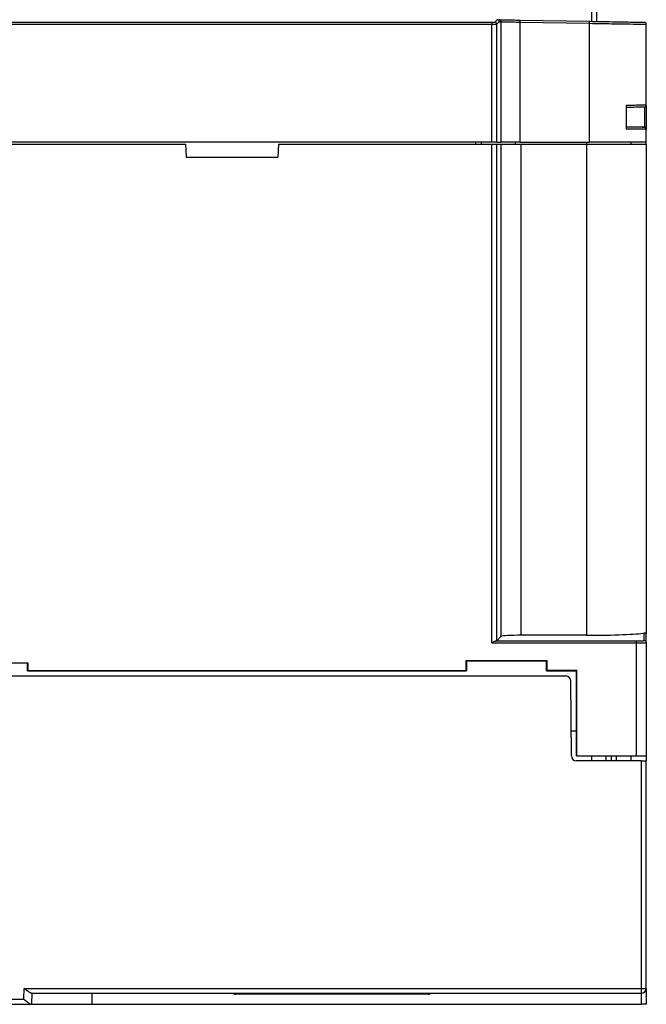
# Model space of a CAD drawing. Header units: inches. Extents: x -22 to 93, y 269 to 424.
# Tile 2 of 4: x 30 to 93, y 269 to 368. Entities that reach past the tile are written whole.
import ezdxf

# ---------------------------------------------------------------- set-up
doc = ezdxf.new("R2010")
doc.units = ezdxf.units.IN
doc.header["$MEASUREMENT"] = 0

# ---------------------------------------------------------------- blocks, each defined once
blk = doc.blocks.new('block 3')
at = {"color": 7, "lineweight": 25}
blk.add_open_spline([(92.859, 357.139), (92.859, 357.151), (92.858, 357.163), (92.856, 357.175), (92.854, 357.188), (92.85, 357.201), (92.846, 357.213), (92.841, 357.226), (92.835, 357.238), (92.827, 357.249), (92.82, 357.261), (92.811, 357.271), (92.802, 357.282)], degree=3, knots=[0, 0, 0, 0, 1, 1, 1, 2, 2, 2, 3, 3, 3, 4, 4, 4, 4], dxfattribs=at)
blk = doc.blocks.new('block 4')
at = {"color": 7, "lineweight": 25}
blk.add_lwpolyline([(92.749, 357.216), (92.767, 357.326)], dxfattribs=at)
blk = doc.blocks.new('block 5')
at = {"color": 7, "lineweight": 25}
blk.add_lwpolyline([(92.642, 357.328), (92.295, 357.334)], dxfattribs=at)
blk = doc.blocks.new('block 15')
at = {"color": 7, "lineweight": 25}
blk.add_lwpolyline([(24.038, 355.638), (46.745, 355.638)], dxfattribs=at)
blk = doc.blocks.new('block 16')
at = {"color": 7, "lineweight": 25}
blk.add_lwpolyline([(46.745, 355.638), (46.813, 354.338)], dxfattribs=at)
blk = doc.blocks.new('block 17')
at = {"color": 7, "lineweight": 25}
blk.add_lwpolyline([(46.813, 354.338), (55.97, 354.338)], dxfattribs=at)
blk = doc.blocks.new('block 18')
at = {"color": 7, "lineweight": 25}
blk.add_lwpolyline([(56.038, 355.638), (55.97, 354.338)], dxfattribs=at)
blk = doc.blocks.new('block 19')
at = {"color": 7, "lineweight": 25}
blk.add_lwpolyline([(56.038, 355.638), (77.417, 355.638)], dxfattribs=at)
blk = doc.blocks.new('block 20')
at = {"color": 7, "lineweight": 25}
blk.add_lwpolyline([(77.417, 305.648), (77.417, 355.638)], dxfattribs=at)
blk = doc.blocks.new('block 21')
at = {"color": 7, "lineweight": 25}
blk.add_lwpolyline([(77.417, 305.648), (91.892, 305.648)], dxfattribs=at)
blk = doc.blocks.new('block 22')
at = {"color": 7, "lineweight": 25}
blk.add_lwpolyline([(91.892, 305.648), (91.892, 294.338)], dxfattribs=at)
blk = doc.blocks.new('block 23')
at = {"color": 7, "lineweight": 25}
blk.add_lwpolyline([(85.947, 294.338), (91.892, 294.338)], dxfattribs=at)
blk = doc.blocks.new('block 24')
at = {"color": 7, "lineweight": 25}
blk.add_lwpolyline([(85.947, 294.338), (85.947, 302.893)], dxfattribs=at)
blk = doc.blocks.new('block 25')
at = {"color": 7, "lineweight": 25}
blk.add_lwpolyline([(85.947, 302.893), (82.947, 302.893)], dxfattribs=at)
blk = doc.blocks.new('block 26')
at = {"color": 7, "lineweight": 25}
blk.add_lwpolyline([(82.947, 302.893), (82.947, 303.894)], dxfattribs=at)
blk = doc.blocks.new('block 27')
at = {"color": 7, "lineweight": 25}
blk.add_lwpolyline([(74.836, 303.894), (82.947, 303.894)], dxfattribs=at)
blk = doc.blocks.new('block 28')
at = {"color": 7, "lineweight": 25}
blk.add_lwpolyline([(74.836, 302.893), (74.836, 303.894)], dxfattribs=at)
blk = doc.blocks.new('block 29')
at = {"color": 7, "lineweight": 25}
blk.add_lwpolyline([(30.947, 302.893), (74.836, 302.893)], dxfattribs=at)
blk = doc.blocks.new('block 30')
at = {"color": 7, "lineweight": 25}
blk.add_lwpolyline([(30.947, 303.642), (30.947, 302.893)], dxfattribs=at)
blk = doc.blocks.new('block 31')
at = {"color": 7, "lineweight": 25}
blk.add_lwpolyline([(22.836, 303.642), (30.947, 303.642)], dxfattribs=at)
blk = doc.blocks.new('block 43')
at = {"color": 7, "lineweight": 25}
blk.add_lwpolyline([(-6.634, 367.648), (77.417, 367.648)], dxfattribs=at)
blk = doc.blocks.new('block 44')
at = {"color": 7, "lineweight": 25}
blk.add_lwpolyline([(77.417, 355.838), (77.417, 367.648)], dxfattribs=at)
blk = doc.blocks.new('block 45')
at = {"color": 7, "lineweight": 25}
blk.add_lwpolyline([(77.417, 355.838), (-6.634, 355.838)], dxfattribs=at)
blk = doc.blocks.new('block 47')
at = {"color": 7, "lineweight": 25}
blk.add_lwpolyline([(-6.634, 367.848), (77.417, 367.848)], dxfattribs=at)
blk = doc.blocks.new('block 48')
at = {"color": 7, "lineweight": 25}
blk.add_lwpolyline([(77.417, 367.848), (77.417, 367.648)], dxfattribs=at)
blk = doc.blocks.new('block 53')
at = {"color": 7, "lineweight": 25}
blk.add_open_spline([(77.417, 367.648), (77.543, 367.646), (77.669, 367.647), (77.761, 367.65), (77.853, 367.653), (77.91, 367.658), (77.916, 367.663)], degree=3, knots=[0, 0, 0, 0, 1, 1, 1, 2, 2, 2, 2], dxfattribs=at)
blk = doc.blocks.new('block 54')
at = {"color": 7, "lineweight": 25}
blk.add_lwpolyline([(77.916, 355.838), (77.916, 367.663)], dxfattribs=at)
blk = doc.blocks.new('block 55')
at = {"color": 7, "lineweight": 25}
blk.add_lwpolyline([(77.916, 355.838), (77.417, 355.838)], dxfattribs=at)
blk = doc.blocks.new('block 56')
at = {"color": 7, "lineweight": 25}
blk.add_open_spline([(92.087, 305.647), (92.312, 305.648), (92.519, 305.653), (92.665, 305.661), (92.81, 305.669), (92.891, 305.679), (92.891, 305.69)], degree=3, knots=[0, 0, 0, 0, 1, 1, 1, 2, 2, 2, 2], dxfattribs=at)
blk = doc.blocks.new('block 57')
at = {"color": 7, "lineweight": 25}
blk.add_lwpolyline([(92.891, 305.69), (92.891, 294.338)], dxfattribs=at)
blk = doc.blocks.new('block 58')
at = {"color": 7, "lineweight": 25}
blk.add_lwpolyline([(91.892, 294.338), (92.891, 294.338)], dxfattribs=at)
blk = doc.blocks.new('block 59')
at = {"color": 7, "lineweight": 25}
blk.add_lwpolyline([(77.809, 305.848), (91.892, 305.848)], dxfattribs=at)
blk = doc.blocks.new('block 60')
at = {"color": 7, "lineweight": 25}
blk.add_lwpolyline([(91.892, 305.848), (91.892, 305.648)], dxfattribs=at)
blk = doc.blocks.new('block 61')
at = {"color": 7, "lineweight": 25}
blk.add_open_spline([(77.417, 305.648), (77.438, 305.661), (77.458, 305.674), (77.479, 305.687), (77.493, 305.696), (77.508, 305.705), (77.522, 305.714), (77.54, 305.725), (77.559, 305.736), (77.577, 305.747), (77.593, 305.756), (77.609, 305.766), (77.625, 305.774), (77.65, 305.789), (77.675, 305.802), (77.7, 305.813), (77.721, 305.823), (77.742, 305.832), (77.761, 305.838), (77.778, 305.842), (77.793, 305.845), (77.809, 305.848)], degree=3, knots=[0, 0, 0, 0, 1, 1, 1, 2, 2, 2, 3, 3, 3, 4, 4, 4, 5, 5, 5, 6, 6, 6, 7, 7, 7, 7], dxfattribs=at)
blk = doc.blocks.new('block 64')
at = {"color": 7, "lineweight": 25}
blk.add_open_spline([(77.417, 367.848), (77.475, 367.848), (77.532, 367.848), (77.59, 367.85), (77.619, 367.851), (77.648, 367.853), (77.672, 367.855), (77.696, 367.857), (77.714, 367.86), (77.717, 367.862)], degree=3, knots=[0, 0, 0, 0, 1, 1, 1, 2, 2, 2, 3, 3, 3, 3], dxfattribs=at)
blk = doc.blocks.new('block 65')
at = {"color": 7, "lineweight": 25}
blk.add_open_spline([(77.916, 367.663), (77.916, 367.773), (77.827, 367.862), (77.717, 367.862)], degree=3, dxfattribs=at)
blk = doc.blocks.new('block 68')
at = {"color": 7, "lineweight": 25}
blk.add_open_spline([(91.892, 305.848), (91.993, 305.848), (92.087, 305.849), (92.177, 305.85), (92.266, 305.852), (92.351, 305.855), (92.43, 305.859), (92.508, 305.862), (92.578, 305.867), (92.624, 305.873), (92.67, 305.878), (92.691, 305.884), (92.691, 305.89)], degree=3, knots=[0, 0, 0, 0, 1, 1, 1, 2, 2, 2, 3, 3, 3, 4, 4, 4, 4], dxfattribs=at)
blk = doc.blocks.new('block 69')
at = {"color": 7, "lineweight": 25}
blk.add_open_spline([(92.891, 305.69), (92.891, 305.8), (92.802, 305.89), (92.691, 305.89)], degree=3, dxfattribs=at)
blk = doc.blocks.new('block 70')
at = {"color": 7, "lineweight": 25}
blk.add_open_spline([(77.809, 305.848), (77.873, 305.852), (77.911, 305.857), (77.916, 305.862)], degree=3, dxfattribs=at)
blk = doc.blocks.new('block 71')
at = {"color": 7, "lineweight": 25}
blk.add_lwpolyline([(77.417, 355.638), (77.916, 355.638)], dxfattribs=at)
blk = doc.blocks.new('block 72')
at = {"color": 7, "lineweight": 25}
blk.add_lwpolyline([(77.916, 305.862), (77.916, 355.638)], dxfattribs=at)
blk = doc.blocks.new('block 73')
at = {"color": 7, "lineweight": 25}
blk.add_lwpolyline([(30.57, 271.038), (92.392, 271.038)], dxfattribs=at)
blk = doc.blocks.new('block 74')
at = {"color": 7, "lineweight": 25}
blk.add_lwpolyline([(30.551, 269.938), (30.57, 271.038)], dxfattribs=at)
blk = doc.blocks.new('block 75')
at = {"color": 7, "lineweight": 25}
blk.add_lwpolyline([(13.392, 269.938), (30.551, 269.938)], dxfattribs=at)
blk = doc.blocks.new('block 81')
at = {"color": 7, "lineweight": 25}
blk.add_lwpolyline([(20.961, 302.338), (84.822, 302.338)], dxfattribs=at)
blk = doc.blocks.new('block 82')
at = {"color": 7, "lineweight": 25}
blk.add_open_spline([(85.322, 301.842), (85.319, 302.116), (85.096, 302.338), (84.822, 302.338)], degree=3, dxfattribs=at)
blk = doc.blocks.new('block 83')
at = {"color": 7, "lineweight": 25}
blk.add_lwpolyline([(85.387, 294.333), (85.322, 301.842)], dxfattribs=at)
blk = doc.blocks.new('block 84')
at = {"color": 7, "lineweight": 25}
blk.add_open_spline([(85.387, 294.333), (85.39, 294.059), (85.613, 293.838), (85.887, 293.838)], degree=3, dxfattribs=at)
blk = doc.blocks.new('block 85')
at = {"color": 7, "lineweight": 25}
blk.add_lwpolyline([(92.392, 293.838), (85.887, 293.838)], dxfattribs=at)
blk = doc.blocks.new('block 86')
at = {"color": 7, "lineweight": 25}
blk.add_lwpolyline([(92.392, 293.838), (92.392, 271.038)], dxfattribs=at)
blk = doc.blocks.new('block 87')
at = {"color": 7, "lineweight": 25}
blk.add_open_spline([(30.551, 269.938), (30.58, 269.914), (30.609, 269.891), (30.638, 269.868), (30.662, 269.85), (30.685, 269.831), (30.708, 269.812), (30.726, 269.798), (30.744, 269.784), (30.762, 269.77), (30.831, 269.715), (30.899, 269.662), (30.964, 269.615), (30.999, 269.589), (31.033, 269.565), (31.065, 269.544), (31.093, 269.524), (31.121, 269.507), (31.147, 269.491), (31.176, 269.474), (31.203, 269.46), (31.227, 269.451), (31.248, 269.443), (31.266, 269.44), (31.284, 269.438)], degree=3, knots=[0, 0, 0, 0, 1, 1, 1, 2, 2, 2, 3, 3, 3, 4, 4, 4, 5, 5, 5, 6, 6, 6, 7, 7, 7, 8, 8, 8, 8], dxfattribs=at)
blk = doc.blocks.new('block 88')
at = {"color": 7, "lineweight": 25}
blk.add_lwpolyline([(13.392, 269.438), (31.284, 269.438)], dxfattribs=at)
blk = doc.blocks.new('block 90')
at = {"color": 7, "lineweight": 25}
blk.add_lwpolyline([(92.392, 271.038), (92.392, 270.538)], dxfattribs=at)
blk = doc.blocks.new('block 91')
at = {"color": 7, "lineweight": 25}
blk.add_lwpolyline([(31.304, 270.538), (92.392, 270.538)], dxfattribs=at)
blk = doc.blocks.new('block 92')
at = {"color": 7, "lineweight": 25}
blk.add_open_spline([(31.304, 270.538), (31.295, 270.538), (31.287, 270.539), (31.278, 270.541), (31.268, 270.543), (31.257, 270.547), (31.246, 270.551), (31.234, 270.556), (31.222, 270.561), (31.209, 270.568), (31.195, 270.575), (31.181, 270.583), (31.166, 270.591), (31.14, 270.607), (31.113, 270.624), (31.084, 270.644), (31.052, 270.665), (31.018, 270.689), (30.984, 270.715), (30.919, 270.762), (30.85, 270.815), (30.781, 270.87), (30.752, 270.893), (30.723, 270.915), (30.694, 270.939), (30.653, 270.971), (30.612, 271.005), (30.57, 271.038)], degree=3, knots=[0, 0, 0, 0, 1, 1, 1, 2, 2, 2, 3, 3, 3, 4, 4, 4, 5, 5, 5, 6, 6, 6, 7, 7, 7, 8, 8, 8, 9, 9, 9, 9], dxfattribs=at)
blk = doc.blocks.new('block 93')
at = {"color": 7, "lineweight": 25}
blk.add_lwpolyline([(31.343, 269.438), (31.362, 270.538)], dxfattribs=at)
blk = doc.blocks.new('block 94')
at = {"color": 7, "lineweight": 25}
blk.add_open_spline([(31.284, 269.438), (31.322, 269.438), (31.343, 269.438), (31.343, 269.438)], degree=3, dxfattribs=at)
blk = doc.blocks.new('block 98')
at = {"color": 7, "lineweight": 25}
blk.add_lwpolyline([(82.892, 302.838), (85.892, 302.838)], dxfattribs=at)
blk = doc.blocks.new('block 99')
at = {"color": 7, "lineweight": 25}
blk.add_lwpolyline([(82.892, 302.838), (82.947, 302.893)], dxfattribs=at)
blk = doc.blocks.new('block 100')
at = {"color": 7, "lineweight": 25}
blk.add_lwpolyline([(85.892, 302.838), (85.947, 302.893)], dxfattribs=at)
blk = doc.blocks.new('block 101')
at = {"color": 7, "lineweight": 25}
blk.add_lwpolyline([(82.892, 302.838), (82.892, 303.838)], dxfattribs=at)
blk = doc.blocks.new('block 102')
at = {"color": 7, "lineweight": 25}
blk.add_lwpolyline([(82.892, 303.838), (82.947, 303.894)], dxfattribs=at)
blk = doc.blocks.new('block 109')
at = {"color": 7, "lineweight": 25}
blk.add_lwpolyline([(85.892, 296.838), (85.892, 302.838)], dxfattribs=at)
blk = doc.blocks.new('block 110')
at = {"color": 7, "lineweight": 25}
blk.add_lwpolyline([(85.894, 294.338), (85.947, 294.338)], dxfattribs=at)
blk = doc.blocks.new('block 111')
at = {"color": 7, "lineweight": 25}
blk.add_lwpolyline([(85.894, 294.338), (85.894, 296.838)], dxfattribs=at)
blk = doc.blocks.new('block 112')
at = {"color": 7, "lineweight": 25}
blk.add_lwpolyline([(74.892, 303.838), (74.892, 302.838)], dxfattribs=at)
blk = doc.blocks.new('block 113')
at = {"color": 7, "lineweight": 25}
blk.add_lwpolyline([(74.892, 302.838), (74.836, 302.893)], dxfattribs=at)
blk = doc.blocks.new('block 114')
at = {"color": 7, "lineweight": 25}
blk.add_lwpolyline([(74.892, 303.838), (74.836, 303.894)], dxfattribs=at)
blk = doc.blocks.new('block 115')
at = {"color": 7, "lineweight": 25}
blk.add_lwpolyline([(30.891, 302.838), (30.947, 302.893)], dxfattribs=at)
blk = doc.blocks.new('block 116')
at = {"color": 7, "lineweight": 25}
blk.add_lwpolyline([(30.891, 302.838), (30.891, 303.642)], dxfattribs=at)
blk = doc.blocks.new('block 117')
at = {"color": 7, "lineweight": 25}
blk.add_lwpolyline([(30.891, 302.838), (74.892, 302.838)], dxfattribs=at)
blk = doc.blocks.new('block 118')
at = {"color": 7, "lineweight": 25}
blk.add_lwpolyline([(82.892, 303.838), (74.892, 303.838)], dxfattribs=at)
blk = doc.blocks.new('block 125')
at = {"color": 7, "lineweight": 25}
blk.add_lwpolyline([(92.392, 271.038), (92.891, 271.038)], dxfattribs=at)
blk = doc.blocks.new('block 126')
at = {"color": 7, "lineweight": 25}
blk.add_lwpolyline([(92.891, 271.038), (92.891, 293.838)], dxfattribs=at)
blk = doc.blocks.new('block 127')
at = {"color": 7, "lineweight": 25}
blk.add_lwpolyline([(92.392, 293.838), (92.891, 293.838)], dxfattribs=at)
blk = doc.blocks.new('block 130')
at = {"color": 7, "lineweight": 25}
blk.add_open_spline([(92.392, 270.538), (92.668, 270.538), (92.891, 270.761), (92.891, 271.038)], degree=3, dxfattribs=at)
blk = doc.blocks.new('block 132')
at = {"color": 7, "lineweight": 25}
blk.add_lwpolyline([(92.691, 305.89), (92.691, 306.648)], dxfattribs=at)
blk = doc.blocks.new('block 133')
at = {"color": 7, "lineweight": 25}
blk.add_lwpolyline([(78.369, 306.315), (77.916, 305.862)], dxfattribs=at)
blk = doc.blocks.new('block 134')
at = {"color": 7, "lineweight": 25}
blk.add_open_spline([(80.366, 306.414), (79.302, 306.414), (78.424, 306.37), (78.369, 306.315)], degree=3, dxfattribs=at)
blk = doc.blocks.new('block 135')
at = {"color": 7, "lineweight": 25}
blk.add_lwpolyline([(86.892, 306.414), (80.366, 306.414)], dxfattribs=at)
blk = doc.blocks.new('block 136')
at = {"color": 7, "lineweight": 25}
blk.add_open_spline([(86.892, 306.414), (89.614, 306.414), (91.995, 306.51), (92.691, 306.648)], degree=3, dxfattribs=at)
blk = doc.blocks.new('block 137')
at = {"color": 7, "lineweight": 25}
blk.add_lwpolyline([(77.717, 367.862), (77.954, 368.098)], dxfattribs=at)
blk = doc.blocks.new('block 141')
at = {"color": 7, "lineweight": 25}
blk.add_lwpolyline([(77.892, 368.099), (77.954, 368.098)], dxfattribs=at)
blk = doc.blocks.new('block 147')
at = {"color": 7, "lineweight": 25}
blk.add_lwpolyline([(77.916, 367.663), (78.152, 367.898)], dxfattribs=at)
blk = doc.blocks.new('block 148')
at = {"color": 7, "lineweight": 25}
blk.add_lwpolyline([(78.152, 367.898), (78.348, 367.895)], dxfattribs=at)
blk = doc.blocks.new('block 149')
at = {"color": 7, "lineweight": 25}
blk.add_lwpolyline([(78.348, 355.838), (78.348, 367.895)], dxfattribs=at)
blk = doc.blocks.new('block 150')
at = {"color": 7, "lineweight": 25}
blk.add_lwpolyline([(77.916, 355.838), (78.348, 355.838)], dxfattribs=at)
blk = doc.blocks.new('block 151')
at = {"color": 7, "lineweight": 25}
blk.add_open_spline([(78.152, 367.898), (78.152, 368.008), (78.063, 368.097), (77.954, 368.098)], degree=3, dxfattribs=at)
blk = doc.blocks.new('block 152')
at = {"color": 7, "lineweight": 25}
blk.add_lwpolyline([(78.369, 306.315), (78.369, 355.638)], dxfattribs=at)
blk = doc.blocks.new('block 153')
at = {"color": 7, "lineweight": 25}
blk.add_lwpolyline([(77.916, 355.638), (78.369, 355.638)], dxfattribs=at)
blk = doc.blocks.new('block 159')
at = {"color": 7, "lineweight": 25}
blk.add_open_spline([(92.691, 306.648), (92.705, 306.65), (92.719, 306.652), (92.732, 306.652), (92.746, 306.653), (92.759, 306.651), (92.772, 306.649), (92.785, 306.647), (92.798, 306.643), (92.809, 306.639), (92.821, 306.634), (92.832, 306.627), (92.842, 306.621), (92.849, 306.615), (92.856, 306.609), (92.862, 306.602), (92.869, 306.594), (92.875, 306.586), (92.879, 306.578), (92.882, 306.572), (92.885, 306.565), (92.887, 306.559), (92.89, 306.549), (92.891, 306.539), (92.891, 306.528)], degree=3, knots=[0, 0, 0, 0, 1, 1, 1, 2, 2, 2, 3, 3, 3, 4, 4, 4, 5, 5, 5, 6, 6, 6, 7, 7, 7, 8, 8, 8, 8], dxfattribs=at)
blk = doc.blocks.new('block 160')
at = {"color": 7, "lineweight": 25}
blk.add_lwpolyline([(92.891, 305.69), (92.891, 306.528)], dxfattribs=at)
blk = doc.blocks.new('block 161')
at = {"color": 7, "lineweight": 25}
blk.add_lwpolyline([(85.365, 296.838), (85.894, 296.838)], dxfattribs=at)
blk = doc.blocks.new('block 162')
at = {"color": 7, "lineweight": 25}
blk.add_lwpolyline([(87.392, 294.338), (87.392, 293.838)], dxfattribs=at)
blk = doc.blocks.new('block 163')
at = {"color": 7, "lineweight": 25}
blk.add_lwpolyline([(76.344, 355.838), (76.34, 355.638)], dxfattribs=at)
blk = doc.blocks.new('block 166')
at = {"color": 7, "lineweight": 25}
blk.add_lwpolyline([(88.848, 294.338), (88.839, 293.838)], dxfattribs=at)
blk = doc.blocks.new('block 167')
at = {"color": 7, "lineweight": 25}
blk.add_lwpolyline([(91.391, 293.838), (91.378, 294.338)], dxfattribs=at)
blk = doc.blocks.new('block 168')
at = {"color": 7, "lineweight": 25}
blk.add_lwpolyline([(89.891, 293.838), (89.896, 294.338)], dxfattribs=at)
blk = doc.blocks.new('block 171')
at = {"color": 7, "lineweight": 25}
blk.add_lwpolyline([(89.391, 293.838), (89.391, 294.338)], dxfattribs=at)
blk = doc.blocks.new('block 181')
at = {"color": 7, "lineweight": 25}
blk.add_open_spline([(78.348, 367.895), (78.348, 368.004), (78.261, 368.093), (78.152, 368.095)], degree=3, dxfattribs=at)
blk = doc.blocks.new('block 182')
at = {"color": 7, "lineweight": 25}
blk.add_lwpolyline([(78.048, 368.097), (78.152, 368.095)], dxfattribs=at)
blk = doc.blocks.new('block 410')
at = {"color": 7, "lineweight": 25}
blk.add_open_spline([(71.039, 270.438), (71.124, 270.438), (71.206, 270.474), (71.262, 270.538)], degree=3, dxfattribs=at)
blk = doc.blocks.new('block 411')
at = {"color": 7, "lineweight": 25}
blk.add_lwpolyline([(71.039, 270.438), (51.744, 270.438)], dxfattribs=at)
blk = doc.blocks.new('block 412')
at = {"color": 7, "lineweight": 25}
blk.add_open_spline([(51.521, 270.538), (51.577, 270.474), (51.659, 270.438), (51.744, 270.438)], degree=3, dxfattribs=at)
blk = doc.blocks.new('block 420')
at = {"color": 7, "lineweight": 25}
blk.add_open_spline([(78.348, 367.895), (78.361, 367.895), (78.419, 367.894), (78.518, 367.892), (78.618, 367.89), (78.759, 367.887), (78.931, 367.884), (79.104, 367.88), (79.309, 367.877), (79.532, 367.872), (79.755, 367.868), (79.997, 367.863), (80.24, 367.859)], degree=3, knots=[0, 0, 0, 0, 1, 1, 1, 2, 2, 2, 3, 3, 3, 4, 4, 4, 4], dxfattribs=at)
blk = doc.blocks.new('block 421')
at = {"color": 7, "lineweight": 25}
blk.add_lwpolyline([(80.24, 355.838), (80.24, 367.859)], dxfattribs=at)
blk = doc.blocks.new('block 422')
at = {"color": 7, "lineweight": 25}
blk.add_lwpolyline([(80.24, 355.838), (78.348, 355.838)], dxfattribs=at)
blk = doc.blocks.new('block 423')
at = {"color": 7, "lineweight": 25}
blk.add_open_spline([(80.24, 367.859), (80.245, 367.925), (80.243, 367.992), (80.233, 368.058)], degree=3, dxfattribs=at)
blk = doc.blocks.new('block 424')
at = {"color": 7, "lineweight": 25}
blk.add_open_spline([(78.152, 368.095), (78.16, 368.095), (78.186, 368.094), (78.228, 368.094), (78.269, 368.093), (78.326, 368.092), (78.395, 368.091), (78.463, 368.09), (78.542, 368.088), (78.627, 368.087), (78.712, 368.085), (78.803, 368.084), (78.896, 368.082), (79.082, 368.079), (79.275, 368.075), (79.49, 368.072), (79.598, 368.07), (79.712, 368.068), (79.836, 368.066), (79.96, 368.063), (80.093, 368.061), (80.233, 368.058)], degree=3, knots=[0, 0, 0, 0, 1, 1, 1, 2, 2, 2, 3, 3, 3, 4, 4, 4, 5, 5, 5, 6, 6, 6, 7, 7, 7, 7], dxfattribs=at)
blk = doc.blocks.new('block 430')
at = {"color": 7, "lineweight": 25}
blk.add_lwpolyline([(80.366, 306.414), (80.366, 355.638)], dxfattribs=at)
blk = doc.blocks.new('block 431')
at = {"color": 7, "lineweight": 25}
blk.add_lwpolyline([(78.369, 355.638), (80.366, 355.638)], dxfattribs=at)
blk = doc.blocks.new('block 435')
at = {"color": 7, "lineweight": 25}
blk.add_lwpolyline([(80.24, 367.859), (87.206, 367.737)], dxfattribs=at)
blk = doc.blocks.new('block 436')
at = {"color": 7, "lineweight": 25}
blk.add_lwpolyline([(87.206, 355.838), (87.206, 367.737)], dxfattribs=at)
blk = doc.blocks.new('block 437')
at = {"color": 7, "lineweight": 25}
blk.add_lwpolyline([(80.24, 355.838), (87.206, 355.838)], dxfattribs=at)
blk = doc.blocks.new('block 438')
at = {"color": 7, "lineweight": 25}
blk.add_open_spline([(87.206, 367.737), (87.21, 367.804), (87.208, 367.871), (87.199, 367.937)], degree=3, dxfattribs=at)
blk = doc.blocks.new('block 439')
at = {"color": 7, "lineweight": 25}
blk.add_lwpolyline([(80.233, 368.058), (87.199, 367.937)], dxfattribs=at)
blk = doc.blocks.new('block 452')
at = {"color": 7, "lineweight": 25}
blk.add_open_spline([(92.891, 359.534), (92.891, 359.534), (92.712, 359.532), (92.369, 359.526), (92.025, 359.52), (91.518, 359.511), (90.891, 359.501)], degree=3, knots=[0, 0, 0, 0, 1, 1, 1, 2, 2, 2, 2], dxfattribs=at)
blk = doc.blocks.new('block 453')
at = {"color": 7, "lineweight": 25}
blk.add_lwpolyline([(90.892, 357.175), (90.892, 359.501)], dxfattribs=at)
blk = doc.blocks.new('block 454')
at = {"color": 7, "lineweight": 25}
blk.add_open_spline([(90.891, 357.175), (91.518, 357.164), (92.025, 357.155), (92.368, 357.15), (92.712, 357.144), (92.891, 357.141), (92.891, 357.141)], degree=3, knots=[0, 0, 0, 0, 1, 1, 1, 2, 2, 2, 2], dxfattribs=at)
blk = doc.blocks.new('block 455')
at = {"color": 7, "lineweight": 25}
blk.add_lwpolyline([(92.891, 355.838), (92.891, 357.141)], dxfattribs=at)
blk = doc.blocks.new('block 456')
at = {"color": 7, "lineweight": 25}
blk.add_open_spline([(87.206, 367.737), (87.963, 367.724), (88.714, 367.711), (89.404, 367.7), (90.093, 367.688), (90.722, 367.677), (91.244, 367.668), (91.767, 367.659), (92.183, 367.652), (92.464, 367.648), (92.746, 367.643), (92.891, 367.641), (92.891, 367.641)], degree=3, knots=[0, 0, 0, 0, 1, 1, 1, 2, 2, 2, 3, 3, 3, 4, 4, 4, 4], dxfattribs=at)
blk = doc.blocks.new('block 457')
at = {"color": 7, "lineweight": 25}
blk.add_lwpolyline([(92.891, 359.534), (92.891, 367.641)], dxfattribs=at)
blk = doc.blocks.new('block 458')
at = {"color": 7, "lineweight": 25}
blk.add_lwpolyline([(92.891, 355.838), (87.206, 355.838)], dxfattribs=at)
blk = doc.blocks.new('block 459')
at = {"color": 7, "lineweight": 25}
blk.add_open_spline([(92.891, 367.641), (92.891, 367.75), (92.804, 367.839), (92.695, 367.841)], degree=3, dxfattribs=at)
blk = doc.blocks.new('block 460')
at = {"color": 7, "lineweight": 25}
blk.add_open_spline([(87.199, 367.937), (87.612, 367.93), (88.008, 367.923), (88.385, 367.916), (88.762, 367.91), (89.12, 367.903), (89.462, 367.898), (89.805, 367.892), (90.134, 367.886), (90.439, 367.88), (90.743, 367.875), (91.023, 367.87), (91.267, 367.866), (91.512, 367.862), (91.719, 367.858), (91.891, 367.855), (92.062, 367.852), (92.201, 367.85), (92.316, 367.848), (92.432, 367.846), (92.522, 367.844), (92.588, 367.843), (92.655, 367.842), (92.695, 367.841), (92.695, 367.841)], degree=3, knots=[0, 0, 0, 0, 1, 1, 1, 2, 2, 2, 3, 3, 3, 4, 4, 4, 5, 5, 5, 6, 6, 6, 7, 7, 7, 8, 8, 8, 8], dxfattribs=at)
blk = doc.blocks.new('block 463')
at = {"color": 7, "lineweight": 25}
blk.add_lwpolyline([(86.892, 355.638), (86.892, 306.414)], dxfattribs=at)
blk = doc.blocks.new('block 464')
at = {"color": 7, "lineweight": 25}
blk.add_lwpolyline([(92.891, 355.638), (92.891, 306.528)], dxfattribs=at)
blk = doc.blocks.new('block 465')
at = {"color": 7, "lineweight": 25}
blk.add_lwpolyline([(86.892, 355.638), (92.891, 355.638)], dxfattribs=at)
blk = doc.blocks.new('block 466')
at = {"color": 7, "lineweight": 25}
blk.add_lwpolyline([(80.366, 355.638), (86.892, 355.638)], dxfattribs=at)
blk = doc.blocks.new('block 477')
at = {"color": 7, "lineweight": 25}
blk.add_open_spline([(90.892, 357.373), (91.18, 357.368), (91.469, 357.363), (91.708, 357.358), (91.949, 357.354), (92.14, 357.351), (92.299, 357.348), (92.43, 357.346), (92.538, 357.344), (92.59, 357.343), (92.615, 357.343), (92.626, 357.342), (92.638, 357.342)], degree=3, knots=[0, 0, 0, 0, 1, 1, 1, 2, 2, 2, 3, 3, 3, 4, 4, 4, 4], dxfattribs=at)
blk = doc.blocks.new('block 478')
at = {"color": 7, "lineweight": 25}
blk.add_open_spline([(92.695, 357.341), (92.747, 357.34), (92.798, 357.318), (92.834, 357.281), (92.87, 357.244), (92.891, 357.193), (92.891, 357.141)], degree=3, knots=[0, 0, 0, 0, 1, 1, 1, 2, 2, 2, 2], dxfattribs=at)
blk = doc.blocks.new('block 484')
at = {"color": 7, "lineweight": 25}
blk.add_open_spline([(92.695, 359.334), (92.754, 359.335), (92.804, 359.363), (92.834, 359.394), (92.864, 359.425), (92.891, 359.475), (92.891, 359.534)], degree=3, knots=[0, 0, 0, 0, 1, 1, 1, 2, 2, 2, 2], dxfattribs=at)
blk = doc.blocks.new('block 485')
at = {"color": 7, "lineweight": 25}
blk.add_open_spline([(92.695, 359.334), (92.695, 359.334), (92.651, 359.333), (92.571, 359.332), (92.49, 359.331), (92.373, 359.329), (92.22, 359.326), (92.067, 359.323), (91.878, 359.32), (91.657, 359.316), (91.435, 359.312), (91.182, 359.308), (90.892, 359.303)], degree=3, knots=[0, 0, 0, 0, 1, 1, 1, 2, 2, 2, 3, 3, 3, 4, 4, 4, 4], dxfattribs=at)
blk = doc.blocks.new('block 486')
at = {"color": 7, "lineweight": 25}
blk.add_lwpolyline([(91.344, 355.838), (91.34, 355.638)], dxfattribs=at)
blk = doc.blocks.new('block 491')
at = {"color": 7, "lineweight": 25}
blk.add_lwpolyline([(87.418, 416.813), (87.418, 367.933)], dxfattribs=at)
blk = doc.blocks.new('block 493')
at = {"color": 7, "lineweight": 25}
blk.add_lwpolyline([(87.891, 416.838), (87.891, 367.925)], dxfattribs=at)
blk = doc.blocks.new('block 511')
at = {"color": 7, "lineweight": 25}
blk.add_lwpolyline([(37.392, 269.438), (37.392, 270.538)], dxfattribs=at)
blk = doc.blocks.new('block 512')
at = {"color": 7, "lineweight": 25}
blk.add_lwpolyline([(31.379, 269.438), (37.392, 269.438)], dxfattribs=at)
blk = doc.blocks.new('block 513')
at = {"color": 7, "lineweight": 25}
blk.add_lwpolyline([(92.695, 359.334), (92.695, 357.341)], dxfattribs=at)
blk = doc.blocks.new('block 514')
at = {"color": 7, "lineweight": 25}
blk.add_lwpolyline([(92.891, 359.534), (92.891, 357.141)], dxfattribs=at)
blk = doc.blocks.new('block 515')
at = {"color": 7, "lineweight": 25}
blk.add_lwpolyline([(92.392, 270.538), (92.392, 269.438)], dxfattribs=at)
blk = doc.blocks.new('block 516')
at = {"color": 7, "lineweight": 25}
blk.add_lwpolyline([(37.392, 269.438), (92.392, 269.438)], dxfattribs=at)
blk = doc.blocks.new('block 517')
at = {"color": 7, "lineweight": 25}
blk.add_lwpolyline([(92.891, 271.038), (92.891, 269.438)], dxfattribs=at)
blk = doc.blocks.new('block 518')
at = {"color": 7, "lineweight": 25}
blk.add_open_spline([(92.891, 269.438), (92.891, 269.438), (92.881, 269.438), (92.856, 269.438), (92.832, 269.438), (92.794, 269.438), (92.745, 269.438), (92.696, 269.438), (92.637, 269.438), (92.576, 269.438), (92.514, 269.438), (92.451, 269.438), (92.392, 269.438)], degree=3, knots=[0, 0, 0, 0, 1, 1, 1, 2, 2, 2, 3, 3, 3, 4, 4, 4, 4], dxfattribs=at)
blk = doc.blocks.new('block 519')
at = {"color": 7, "lineweight": 25}
blk.add_lwpolyline([(92.891, 294.338), (92.891, 293.838)], dxfattribs=at)
blk = doc.blocks.new('block 520')
at = {"color": 7, "lineweight": 25}
blk.add_lwpolyline([(92.891, 355.638), (92.891, 355.838)], dxfattribs=at)
blk = doc.blocks.new('block 524')
at = {"color": 253, "lineweight": 25}
blk.add_open_spline([(91.892, 305.648), (91.957, 305.647), (92.022, 305.647), (92.087, 305.647)], degree=3, dxfattribs=at)
blk = doc.blocks.new('block 525')
at = {"color": 253, "lineweight": 25}
blk.add_lwpolyline([(75.792, 355.838), (75.792, 355.638)], dxfattribs=at)
blk = doc.blocks.new('block 528')
at = {"color": 253, "lineweight": 25}
blk.add_lwpolyline([(79.792, 355.638), (79.792, 355.838)], dxfattribs=at)
blk = doc.blocks.new('block 529')
at = {"color": 253, "lineweight": 25}
blk.add_lwpolyline([(86.892, 355.838), (86.892, 355.638)], dxfattribs=at)

msp = doc.modelspace()

# ---------------------------------------------------------------- block references
for name in ['block 491', 'block 493', 'block 137', 'block 141', 'block 151', 'block 182', 'block 181', 'block 424', 'block 423', 'block 439', 'block 47', 'block 43', 'block 64', 'block 48', 'block 53', 'block 44', 'block 65', 'block 147', 'block 54', 'block 148', 'block 149', 'block 420', 'block 421', 'block 435', 'block 438', 'block 460', 'block 436', 'block 456', 'block 459', 'block 457', 'block 452', 'block 453', 'block 485', 'block 484', 'block 513', 'block 514', 'block 454', 'block 477', 'block 5', 'block 478', 'block 4', 'block 3', 'block 455', 'block 45', 'block 15', 'block 16', 'block 18', 'block 19', 'block 525', 'block 163', 'block 55', 'block 20', 'block 71', 'block 150', 'block 72', 'block 153', 'block 422', 'block 152', 'block 431', 'block 528', 'block 437', 'block 430', 'block 466', 'block 529', 'block 463', 'block 465', 'block 458', 'block 486', 'block 520', 'block 464', 'block 17', 'block 70', 'block 133', 'block 134', 'block 135', 'block 136', 'block 68', 'block 159', 'block 132', 'block 69', 'block 160', 'block 61', 'block 21', 'block 59', 'block 60', 'block 22', 'block 524', 'block 56', 'block 57', 'block 27', 'block 28', 'block 114', 'block 102', 'block 26', 'block 31', 'block 116', 'block 115', 'block 30', 'block 29', 'block 113', 'block 112', 'block 118', 'block 101', 'block 99', 'block 25', 'block 100', 'block 24', 'block 81', 'block 117', 'block 98', 'block 82', 'block 109', 'block 83', 'block 161', 'block 111', 'block 84', 'block 110', 'block 23', 'block 162', 'block 166', 'block 171', 'block 168', 'block 167', 'block 58', 'block 519', 'block 85', 'block 86', 'block 127', 'block 126', 'block 74', 'block 73', 'block 92', 'block 91', 'block 93', 'block 511', 'block 412', 'block 411', 'block 410', 'block 90', 'block 125', 'block 130', 'block 515', 'block 517', 'block 75', 'block 88', 'block 87', 'block 94', 'block 512', 'block 516', 'block 518']:
    msp.add_blockref(name, (0, 0))

doc.saveas('drawing.dxf')
